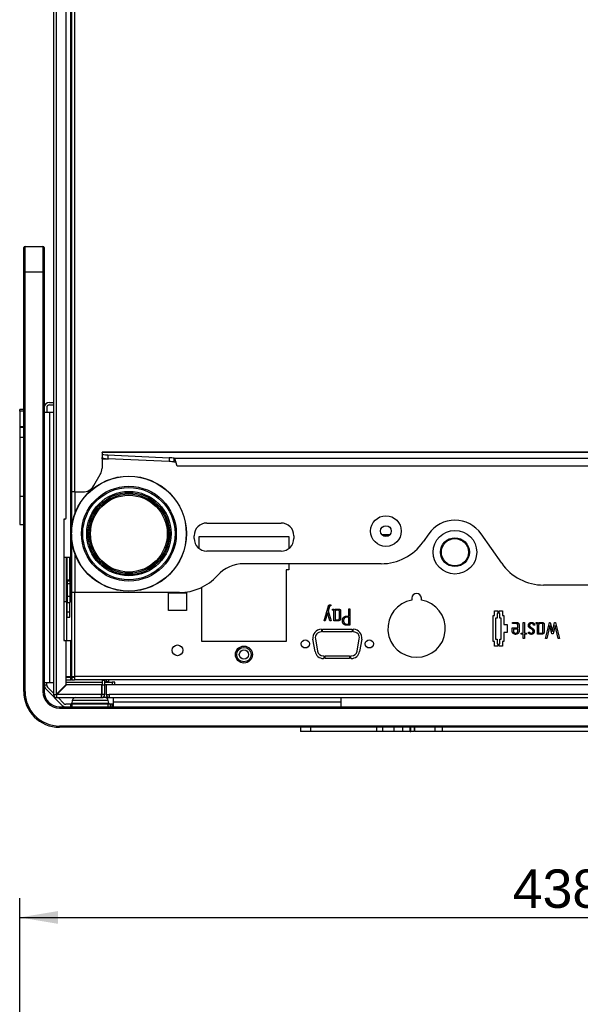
# Model space of a CAD drawing. Header units: millimetres. Extents: x 61 to 344, y 18 to 427.
# Tile 25 of 29: x 87 to 131, y 283 to 360. Entities that reach past the tile are written whole.
import ezdxf
from ezdxf.enums import TextEntityAlignment as Align

# ---------------------------------------------------------------- set-up
doc = ezdxf.new("R2010")
doc.units = ezdxf.units.MM
doc.layers.add('146338PRO-HÜLLEN', color=7, linetype='Continuous')
doc.layers.add('Standard', color=7, linetype='Continuous')
doc.styles.add('SEACAD_Arial', font='arial.ttf')
doc.dimstyles.new('ISO_(mm)', dxfattribs={"dimtxt": 3, "dimasz": 3, "dimexe": 1.5, "dimexo": 0, "dimgap": 0.75, "dimtad": 1, "dimlfac": 5, "dimtxsty": 'SEACAD_Arial', "dimblk1": '_SE_FILLED', "dimblk2": '_SE_FILLED', "dimsah": 1, "dimcen": 1.5, "dimadec": 0, "dimazin": 0, "dimtfac": 0.5, "dimtmove": 0, "dimatfit": 3, "dimfxl": 1, "dimarcsym": 0})

# ---------------------------------------------------------------- blocks, each defined once
blk = doc.blocks.new('SE3')
at = {"layer": '146338PRO-HÜLLEN', "color": 7, "linetype": 'Continuous'}
for p, q in [((89.784, 400.934), (89.784, 307.414)), ((90.024, 307.434), (90.024, 400.934)), ((91.184, 392.734), (91.184, 323.251)), ((91.424, 392.734), (91.424, 323.251)), ((90.784, 321.234), (90.784, 367.034)), ((91.145, 318.134), (91.145, 367.134)), ((87.464, 340.454), (87.464, 342.354)), ((87.564, 342.454), (88.964, 342.454)), ((87.564, 340.454), (87.564, 342.454)), ((88.964, 342.454), (88.964, 340.454)), ((89.064, 342.354), (89.064, 340.454)), ((87.464, 307.654), (87.464, 340.454)), ((87.464, 340.454), (87.564, 340.454)), ((87.564, 340.454), (88.964, 340.454)), ((87.564, 307.654), (87.564, 340.454)), ((88.964, 340.454), (88.964, 307.654)), ((88.964, 340.454), (89.064, 340.454)), ((89.064, 340.454), (89.064, 307.654)), ((89.464, 330.254), (89.784, 330.254)), ((87.144, 329.568), (87.144, 329.704)), ((87.464, 329.704), (87.144, 329.704)), ((87.144, 329.568), (87.144, 328.368)), ((87.464, 329.568), (87.144, 329.568)), ((89.264, 329.854), (89.264, 329.454)), ((89.464, 330.054), (89.784, 330.054)), ((89.464, 329.454), (89.064, 329.454)), ((89.784, 329.454), (89.464, 329.454)), ((89.464, 329.454), (89.464, 308.336)), ((87.144, 328.333), (87.144, 328.331)), ((87.464, 328.333), (87.144, 328.333)), ((87.144, 328.331), (87.144, 327.535)), ((87.144, 328.331), (87.464, 328.331)), ((87.144, 327.535), (87.144, 322.921)), ((87.144, 327.535), (87.464, 327.535)), ((93.584, 326.343), (93.584, 326.351)), ((168.384, 326.351), (93.584, 326.351)), ((93.584, 326.343), (93.584, 326.249)), ((168.384, 326.343), (93.584, 326.343)), ((93.584, 326.249), (93.584, 325.954)), ((93.584, 325.851), (93.584, 325.954)), ((93.584, 325.851), (94.085, 325.851)), ((93.584, 325.851), (93.584, 325.119)), ((94.029, 326.149), (98.846, 325.925)), ((94.029, 326.149), (94.029, 325.853)), ((98.846, 325.629), (94.029, 325.853)), ((98.846, 325.925), (98.846, 325.629)), ((99.228, 325.595), (99.228, 325.89)), ((99.228, 325.89), (162.741, 325.89)), ((99.364, 325.594), (99.228, 325.595)), ((99.468, 325.294), (162.5, 325.294)), ((92.949, 323.751), (93.45, 324.619)), ((87.144, 323.104), (87.144, 322.921)), ((87.144, 322.921), (87.144, 320.72)), ((87.144, 322.921), (87.464, 322.921)), ((91.485, 323.251), (91.184, 323.251)), ((91.184, 323.251), (91.184, 320.046)), ((91.485, 323.251), (92.083, 323.251)), ((91.485, 321.611), (91.485, 323.251)), ((90.684, 321.134), (90.584, 321.134)), ((90.584, 321.134), (90.584, 311.634)), ((90.62, 318.134), (90.62, 321.134)), ((87.144, 320.709), (87.144, 320.72)), ((87.144, 320.72), (87.464, 320.72)), ((87.144, 320.709), (87.464, 320.709)), ((101.784, 320.825), (107.584, 320.825)), ((91.184, 319.942), (91.184, 315.394)), ((100.784, 319.625), (100.784, 319.825)), ((101.184, 319.774), (108.184, 319.774)), ((101.184, 318.825), (101.184, 319.774)), ((108.184, 319.774), (108.184, 318.825)), ((108.584, 319.825), (108.584, 319.625)), ((115.457, 319.93), (116.111, 319.93)), ((115.518, 319.869), (116.051, 319.869)), ((119.13, 319.978), (118.688, 319.345)), ((124.835, 317.679), (123.226, 319.978)), ((90.62, 318.134), (90.584, 318.134)), ((91.145, 318.134), (90.62, 318.134)), ((90.784, 318.134), (90.784, 314.674)), ((90.864, 316.374), (90.864, 318.134)), ((91.064, 316.374), (91.064, 318.134)), ((91.1, 314.674), (91.1, 318.134)), ((91.144, 318.134), (91.144, 314.674)), ((91.145, 318.134), (91.184, 318.134)), ((91.485, 315.394), (91.485, 318.376)), ((107.584, 318.625), (101.784, 318.625)), ((115.411, 317.64), (104.684, 317.64)), ((108.184, 317.174), (107.984, 317.174)), ((107.984, 317.174), (107.984, 311.574)), ((108.184, 317.64), (108.184, 317.174)), ((90.864, 316.374), (91.064, 316.374)), ((90.864, 316.274), (90.864, 316.374)), ((91.064, 316.274), (90.864, 316.274)), ((90.864, 316.274), (90.864, 316.074)), ((90.864, 316.074), (90.864, 315.106)), ((91.064, 316.074), (90.864, 316.074)), ((91.064, 316.274), (91.064, 316.374)), ((91.064, 316.274), (91.064, 316.074)), ((91.064, 316.074), (91.064, 315.106)), ((101.384, 311.574), (101.384, 315.797)), ((143.085, 315.974), (128.112, 315.974)), ((90.864, 315.106), (90.864, 314.606)), ((90.864, 315.106), (91.064, 315.106)), ((91.064, 315.106), (91.064, 314.606)), ((91.485, 315.394), (91.184, 315.394)), ((91.184, 315.394), (91.184, 308.814)), ((91.424, 315.394), (91.424, 308.814)), ((99.634, 315.394), (91.485, 315.394)), ((98.784, 313.974), (98.784, 315.374)), ((98.784, 315.374), (100.184, 315.374)), ((100.184, 315.374), (100.184, 313.974)), ((117.814, 314.954), (117.814, 314.793)), ((118.554, 314.793), (118.554, 314.954)), ((90.824, 314.674), (90.584, 314.674)), ((90.824, 311.634), (90.824, 314.674)), ((90.864, 314.674), (90.824, 314.674)), ((90.864, 314.606), (91.064, 314.606)), ((90.864, 313.874), (90.864, 314.606)), ((91.144, 314.674), (91.064, 314.674)), ((91.064, 313.874), (91.064, 314.606)), ((111.484, 314.431), (111.484, 314.347)), ((111.606, 314.009), (111.606, 314.099)), ((112.881, 313.545), (112.881, 314.103)), ((112.881, 314.103), (112.974, 314.103)), ((112.974, 314.103), (112.974, 312.833)), ((90.864, 313.874), (91.064, 313.874)), ((90.864, 313.474), (90.864, 313.874)), ((90.864, 313.474), (91.064, 313.474)), ((91.064, 313.474), (91.064, 313.874)), ((100.184, 313.974), (98.784, 313.974)), ((111.221, 313.798), (111.045, 313.172)), ((111.402, 313.172), (111.221, 313.798)), ((111.273, 313.958), (111.497, 313.172)), ((111.804, 313.88), (111.804, 313.26)), ((112.881, 312.925), (112.881, 313.453)), ((124.163, 311.553), (124.163, 313.595)), ((124.163, 313.595), (124.279, 313.595)), ((124.279, 313.595), (124.279, 313.963)), ((124.279, 313.963), (124.534, 313.963)), ((124.479, 313.395), (124.363, 313.395)), ((124.363, 313.395), (124.363, 311.753)), ((124.534, 313.763), (124.479, 313.763)), ((124.479, 313.763), (124.479, 313.395)), ((124.534, 313.963), (124.534, 313.763)), ((124.634, 313.763), (124.634, 313.963)), ((124.634, 313.963), (124.889, 313.963)), ((124.689, 313.763), (124.634, 313.763)), ((124.689, 313.395), (124.689, 313.763)), ((124.805, 313.395), (124.689, 313.395)), ((124.805, 311.753), (124.805, 313.395)), ((124.889, 313.963), (124.889, 313.595)), ((124.889, 313.595), (125.005, 313.595)), ((125.005, 313.595), (125.005, 312.892)), ((111.045, 313.172), (110.954, 313.172)), ((111.497, 313.172), (111.402, 313.172)), ((125.005, 312.892), (125.265, 312.892)), ((125.265, 312.892), (125.265, 312.256)), ((125.662, 312.62), (126.104, 312.62)), ((125.677, 312.965), (125.677, 313.054)), ((126.104, 312.532), (125.754, 312.532)), ((125.754, 312.532), (125.754, 312.397)), ((126.527, 312.218), (126.527, 313.054)), ((126.527, 313.054), (126.619, 313.054)), ((126.619, 313.054), (126.619, 312.218)), ((127.421, 312.847), (127.333, 312.847)), ((127.524, 312.96), (127.524, 313.051)), ((127.721, 312.832), (127.721, 312.212)), ((128.265, 311.786), (128.565, 313.056)), ((128.604, 312.817), (128.355, 311.786)), ((128.565, 313.056), (128.639, 313.056)), ((128.751, 312.172), (128.604, 312.817)), ((128.639, 313.056), (128.807, 312.345)), ((128.807, 312.345), (128.974, 313.056)), ((129.009, 312.816), (128.862, 312.173)), ((128.974, 313.056), (129.048, 313.056)), ((129.261, 311.786), (129.009, 312.816)), ((129.048, 313.056), (129.354, 311.786)), ((110.268, 311.774), (110.437, 310.814)), ((110.721, 312.514), (110.735, 312.514)), ((110.735, 312.314), (110.721, 312.314)), ((110.735, 312.514), (110.735, 312.314)), ((110.834, 312.514), (113.134, 312.514)), ((110.834, 312.314), (110.834, 312.514)), ((113.134, 312.314), (110.834, 312.314)), ((113.134, 312.514), (113.134, 312.314)), ((113.234, 312.314), (113.234, 312.514)), ((113.234, 312.514), (113.248, 312.514)), ((113.248, 312.314), (113.234, 312.314)), ((113.531, 310.814), (113.701, 311.774)), ((125.265, 312.256), (125.005, 312.256)), ((125.005, 312.256), (125.005, 311.553)), ((126.357, 312.128), (126.357, 312.218)), ((126.357, 312.218), (126.527, 312.218)), ((126.527, 312.128), (126.357, 312.128)), ((126.527, 311.786), (126.527, 312.128)), ((126.619, 311.786), (126.527, 311.786)), ((126.619, 312.218), (126.784, 312.218)), ((126.784, 312.128), (126.619, 312.128)), ((126.619, 312.128), (126.619, 311.786)), ((126.784, 312.218), (126.784, 312.128)), ((126.928, 312.279), (127.022, 312.279)), ((127.24, 312.234), (127.262, 312.254)), ((128.355, 311.786), (128.265, 311.786)), ((128.862, 312.173), (128.751, 312.172)), ((129.354, 311.786), (129.261, 311.786)), ((90.584, 311.634), (90.684, 311.634)), ((90.684, 311.634), (91.145, 311.634)), ((90.784, 308.194), (90.784, 311.534)), ((91.184, 311.634), (91.145, 311.634)), ((91.145, 308.814), (91.145, 311.634)), ((107.984, 311.574), (101.384, 311.574)), ((110.24, 310.779), (110.071, 311.739)), ((113.898, 311.739), (113.728, 310.779)), ((124.279, 311.553), (124.163, 311.553)), ((124.279, 311.185), (124.279, 311.553)), ((124.534, 311.185), (124.279, 311.185)), ((124.363, 311.753), (124.479, 311.753)), ((124.479, 311.753), (124.479, 311.385)), ((124.479, 311.385), (124.534, 311.385)), ((124.534, 311.385), (124.534, 311.185)), ((124.634, 311.185), (124.634, 311.385)), ((124.634, 311.385), (124.689, 311.385)), ((124.889, 311.185), (124.634, 311.185)), ((124.689, 311.385), (124.689, 311.753)), ((124.689, 311.753), (124.805, 311.753)), ((125.005, 311.553), (124.889, 311.553)), ((124.889, 311.553), (124.889, 311.185)), ((110.89, 310.434), (110.934, 310.434)), ((110.934, 310.234), (110.89, 310.234)), ((110.934, 310.434), (110.934, 310.234)), ((111.034, 310.234), (111.034, 310.434)), ((111.034, 310.434), (112.934, 310.434)), ((112.934, 310.234), (111.034, 310.234)), ((112.934, 310.434), (112.934, 310.234)), ((113.034, 310.234), (113.034, 310.434)), ((113.034, 310.434), (113.078, 310.434)), ((113.078, 310.234), (113.034, 310.234)), ((90.784, 308.814), (91.145, 308.814)), ((90.784, 308.774), (91.125, 308.774)), ((90.824, 308.774), (90.824, 308.814)), ((91.125, 308.774), (91.184, 308.774)), ((91.125, 308.774), (91.125, 308.574)), ((91.145, 308.814), (91.184, 308.814)), ((91.184, 308.814), (91.424, 308.814)), ((91.244, 308.774), (91.184, 308.774)), ((91.184, 308.574), (91.184, 308.774)), ((91.244, 308.574), (91.244, 308.774)), ((91.244, 308.774), (91.424, 308.774)), ((91.344, 308.774), (91.384, 308.814)), ((152.144, 308.814), (91.424, 308.814)), ((91.424, 308.814), (91.424, 308.574)), ((89.464, 308.336), (89.064, 308.336)), ((89.264, 308.136), (89.064, 308.136)), ((89.264, 308.136), (89.264, 308.336)), ((89.784, 307.534), (89.323, 307.995)), ((89.784, 308.336), (89.464, 308.336)), ((90.024, 307.434), (90.784, 308.194)), ((90.804, 308.174), (90.044, 307.414)), ((90.784, 308.574), (91.125, 308.574)), ((90.784, 308.374), (93.584, 308.374)), ((93.564, 308.174), (90.804, 308.174)), ((91.125, 308.574), (91.184, 308.574)), ((91.244, 308.574), (91.184, 308.574)), ((91.244, 308.574), (91.424, 308.574)), ((152.144, 308.574), (91.424, 308.574)), ((93.564, 307.414), (93.564, 308.174)), ((93.584, 308.574), (93.584, 308.534)), ((93.584, 308.534), (93.784, 308.534)), ((93.584, 308.534), (93.584, 308.174)), ((93.584, 307.414), (93.584, 308.174)), ((93.584, 308.174), (93.784, 308.174)), ((93.784, 308.534), (93.784, 308.574)), ((93.784, 308.534), (93.784, 308.174)), ((93.784, 308.174), (93.784, 307.414)), ((93.8, 308.374), (94.384, 308.374)), ((93.904, 308.174), (93.8, 308.174)), ((93.904, 308.574), (93.904, 308.438)), ((93.904, 308.438), (94.104, 308.438)), ((93.904, 308.404), (93.904, 308.438)), ((94.104, 308.404), (93.904, 308.404)), ((93.904, 308.404), (93.904, 308.394)), ((93.904, 308.394), (93.904, 308.374)), ((93.904, 308.394), (94.104, 308.394)), ((168.064, 308.174), (93.904, 308.174)), ((93.904, 308.174), (93.904, 307.414)), ((94.104, 308.438), (94.104, 308.574)), ((94.104, 308.404), (94.104, 308.438)), ((94.104, 308.394), (94.104, 308.404)), ((94.104, 308.374), (94.104, 308.394)), ((94.584, 308.374), (94.384, 308.374)), ((94.384, 308.374), (94.384, 308.174)), ((94.584, 308.174), (94.584, 308.374)), ((87.464, 307.654), (87.564, 307.654)), ((89.064, 307.654), (88.964, 307.654)), ((90.464, 306.571), (89.181, 307.854)), ((89.784, 307.414), (90.004, 307.414)), ((90.004, 307.414), (90.024, 307.434)), ((90.004, 307.414), (90.024, 307.414)), ((90.044, 307.414), (90.024, 307.414)), ((90.044, 307.414), (90.024, 307.394)), ((90.024, 307.394), (90.024, 307.174)), ((90.024, 307.174), (93.544, 307.174)), ((93.544, 307.414), (90.044, 307.414)), ((90.606, 306.712), (90.144, 307.174)), ((93.544, 307.174), (93.544, 307.414)), ((93.544, 307.414), (93.564, 307.414)), ((93.544, 307.374), (93.568, 307.374)), ((93.568, 307.174), (93.544, 307.174)), ((93.564, 307.414), (93.584, 307.414)), ((94.144, 307.174), (93.568, 307.174)), ((93.584, 307.39), (93.584, 307.414)), ((93.784, 307.414), (93.584, 307.414)), ((93.784, 307.414), (93.784, 307.39)), ((93.904, 307.414), (94.144, 307.414)), ((94.144, 307.414), (94.144, 307.174)), ((167.824, 307.414), (94.144, 307.414)), ((94.144, 307.174), (167.824, 307.174)), ((94.447, 307.174), (94.447, 306.854)), ((112.264, 307.174), (112.264, 306.854)), ((90.264, 306.454), (171.704, 306.454)), ((90.264, 306.454), (90.264, 306.354)), ((91.113, 306.654), (90.747, 306.654)), ((91.113, 306.654), (91.113, 306.454)), ((91.254, 306.654), (91.113, 306.654)), ((91.259, 306.959), (91.219, 306.736)), ((91.219, 306.736), (94.109, 306.736)), ((94.074, 306.654), (91.254, 306.654)), ((91.254, 306.454), (91.254, 306.654)), ((94.07, 306.959), (91.259, 306.959)), ((94.109, 306.736), (94.07, 306.959)), ((94.216, 306.654), (94.074, 306.654)), ((94.074, 306.454), (94.074, 306.654)), ((94.347, 306.654), (94.216, 306.654)), ((94.216, 306.654), (94.216, 306.454)), ((94.347, 306.654), (94.347, 306.454)), ((94.447, 306.654), (94.347, 306.654)), ((94.447, 306.854), (94.447, 306.454)), ((94.447, 306.854), (112.264, 306.854)), ((112.264, 306.854), (112.264, 306.454)), ((90.264, 306.354), (171.704, 306.354)), ((171.704, 304.954), (90.264, 304.954)), ((90.264, 304.954), (90.264, 304.854)), ((171.704, 304.854), (90.264, 304.854)), ((109.099, 304.854), (109.099, 304.534)), ((109.104, 304.854), (109.104, 304.534)), ((109.923, 304.534), (109.923, 304.854)), ((115.062, 304.534), (115.062, 304.854)), ((115.538, 304.534), (115.538, 304.854)), ((116.424, 304.534), (116.424, 304.854)), ((117.116, 304.534), (117.116, 304.854)), ((117.672, 304.534), (117.672, 304.854)), ((117.732, 304.534), (117.732, 304.854)), ((118.009, 304.854), (118.009, 304.534)), ((118.012, 304.534), (118.012, 304.854)), ((119.632, 304.534), (119.632, 304.854)), ((120.192, 304.854), (120.192, 304.534)), ((120.203, 304.534), (120.203, 304.854)), ((109.104, 304.534), (109.099, 304.534)), ((109.923, 304.534), (109.104, 304.534)), ((115.062, 304.534), (109.923, 304.534)), ((115.538, 304.534), (115.062, 304.534)), ((116.424, 304.534), (115.538, 304.534)), ((117.116, 304.534), (116.424, 304.534)), ((117.672, 304.534), (117.116, 304.534)), ((117.672, 304.534), (117.732, 304.534)), ((117.974, 304.534), (117.732, 304.534)), ((119.632, 304.534), (118.012, 304.534)), ((120.192, 304.534), (119.632, 304.534)), ((120.203, 304.534), (120.192, 304.534)), ((136.936, 304.534), (120.203, 304.534))]:
    blk.add_line(p, q, dxfattribs=at)
for centre, radius in [((95.684, 319.994), 4.5), ((95.684, 319.994), 4.486), ((95.684, 319.994), 3.707), ((95.684, 319.994), 3.608), ((95.684, 319.994), 3.3), ((95.684, 319.994), 3.2), ((95.684, 319.994), 3.1), ((95.684, 319.994), 3), ((115.784, 320.194), 1.2), ((115.784, 320.194), 0.42), ((121.178, 318.544), 1.708), ((121.178, 318.544), 1.128), ((121.178, 318.544), 1.06), ((99.484, 310.874), 0.42), ((104.684, 310.54), 0.665), ((104.684, 310.54), 0.565), ((109.484, 311.374), 0.32), ((114.484, 311.374), 0.32), ((104.684, 310.54), 0.365)]:
    blk.add_circle(centre, radius, dxfattribs=at)
for centre, radius, start, end in [((87.564, 342.354), 0.1, 90, 180), ((88.964, 342.354), 0.1, 0, 90), ((89.464, 329.854), 0.4, 90, 180), ((89.464, 329.854), 0.2, 90, 180), ((92.584, 325.119), 1, 330, 0), ((92.083, 324.251), 1, 270, 330), ((90.684, 321.234), 0.1, 270, 0), ((121.178, 318.544), 2.5, 35, 145), ((101.784, 319.825), 1, 90, 180), ((107.584, 319.825), 1, 0, 90), ((101.784, 319.625), 1, 180, 270), ((107.584, 319.625), 1, 270, 0), ((115.411, 321.64), 4, 269.99999, 325), ((104.684, 314.84), 2.8, 90, 137.95563), ((128.112, 319.974), 4, 215, 270.00001), ((99.634, 319.394), 4, 270, 317.95563), ((118.184, 314.954), 0.37, 0, 180), ((118.184, 312.574), 2.25, 99.46496, 80.53504), ((110.721, 311.854), 0.66, 90, 190), ((110.721, 311.854), 0.46, 90, 190), ((113.248, 311.854), 0.66, 350, 90), ((113.248, 311.854), 0.46, 350, 90), ((90.684, 311.534), 0.1, 0, 90), ((110.89, 310.894), 0.66, 190, 270), ((110.89, 310.894), 0.46, 190, 270), ((113.078, 310.894), 0.46, 270, 350), ((113.078, 310.894), 0.66, 270, 350), ((89.464, 308.136), 0.4, 179.99973, 225.00009), ((89.464, 308.136), 0.2, 179.99945, 225.00023), ((93.8, 308.158), 0.216, 90, 94.24802), ((93.8, 308.158), 0.016, 90, 180), ((90.264, 307.654), 2.8, 180, 270), ((90.264, 307.654), 2.7, 180, 270), ((90.264, 307.654), 1.3, 180, 270), ((90.264, 307.654), 1.2, 180, 270), ((90.024, 307.414), 0.24, 180, 270), ((90.024, 307.414), 0.04, 180, 270), ((91.515, 306.914), 0.26, 90, 170), ((93.568, 307.39), 0.016, 270, 0), ((93.568, 307.39), 0.216, 270, 0), ((93.814, 306.914), 0.26, 10, 90), ((94.144, 307.414), 0.24, 180, 270), ((94.144, 307.414), 0.04, 180, 270), ((90.747, 306.854), 0.4, 224.99991, 270), ((90.747, 306.854), 0.2, 224.99977, 270), ((91.121, 306.754), 0.1, 270, 350), ((94.208, 306.754), 0.1, 190, 270)]:
    blk.add_arc(centre, radius, start, end, dxfattribs=at)
for centre, major_axis, start_param in [((94.184, 326.249), (-0.6, 0), 0), ((94.184, 325.954), (-0.6, 0), 0), ((98.587, 325.757), (1, 0), 0.874662), ((98.587, 325.461), (1, 0), 0.874662)]:
    blk.add_ellipse(centre, major_axis=major_axis, ratio=0.173648, start_param=start_param, end_param=1.308997, dxfattribs=at)
for points, degree, knots in [([(99.468, 325.294), (99.463, 325.294), (99.458, 325.298), (99.445, 325.316), (99.436, 325.337), (99.418, 325.392), (99.408, 325.426), (99.389, 325.5), (99.379, 325.54), (99.358, 325.619), (99.347, 325.658), (99.325, 325.73), (99.313, 325.763), (99.29, 325.817), (99.278, 325.84), (99.253, 325.873), (99.241, 325.884), (99.228, 325.89)], 3, [0.0487651, 0.0487651, 0.0487651, 0.0487651, 0.125, 0.125, 0.25, 0.25, 0.375, 0.375, 0.5, 0.5, 0.625, 0.625, 0.75, 0.75, 0.875, 0.875, 1, 1, 1, 1]), ([(110.954, 313.172), (111.055, 313.522), (111.156, 313.871), (111.206, 314.046), (111.257, 314.22), (111.302, 314.375), (111.317, 314.394), (111.343, 314.428), (111.393, 314.431), (111.397, 314.431), (111.484, 314.431)], 2, [0, 0, 0, 0.5, 0.5, 0.75, 0.75, 0.875, 0.875, 0.9375, 0.9375, 1, 1, 1]), ([(111.484, 314.347), (111.431, 314.347), (111.425, 314.346), (111.398, 314.341), (111.381, 314.316), (111.367, 314.298), (111.338, 314.194), (111.306, 314.076), (111.273, 313.958)], 2, [0, 0, 0, 0.125, 0.125, 0.25, 0.25, 0.5, 0.5, 1, 1, 1]), ([(111.606, 314.099), (111.625, 314.099), (111.643, 314.099), (111.678, 314.099), (111.695, 314.094), (111.736, 314.08), (111.767, 314.032)], 2, [0, 0, 0, 0.2, 0.2, 0.5, 0.5, 1, 1, 1]), ([(111.767, 314.032), (111.805, 314.075), (111.858, 314.091), (111.887, 314.099), (111.973, 314.099), (112.03, 314.099), (112.087, 314.099), (112.149, 314.1), (112.189, 314.066), (112.226, 314.034), (112.235, 313.972), (112.238, 313.951), (112.238, 313.852), (112.238, 313.739), (112.238, 313.627), (112.238, 313.514), (112.238, 313.402), (112.238, 313.255), (112.16, 313.204), (112.119, 313.177), (112.054, 313.173), (112.043, 313.172), (111.938, 313.172), (111.825, 313.172), (111.712, 313.172)], 2, [0, 0, 0, 0.0625, 0.0625, 0.125, 0.125, 0.1875, 0.1875, 0.25, 0.25, 0.3125, 0.3125, 0.375, 0.375, 0.5, 0.5, 0.625, 0.625, 0.75, 0.75, 0.8125, 0.8125, 0.875, 0.875, 1, 1, 1]), ([(111.712, 313.172), (111.712, 313.397), (111.712, 313.621), (111.712, 313.733), (111.712, 313.845), (111.712, 313.891), (111.709, 313.911), (111.705, 313.943), (111.691, 313.965), (111.665, 314.009), (111.606, 314.009)], 2, [0, 0, 0, 0.5, 0.5, 0.75, 0.75, 0.8125, 0.8125, 0.875, 0.875, 1, 1, 1]), ([(111.804, 313.26), (111.894, 313.26), (111.984, 313.26), (112.058, 313.26), (112.076, 313.265), (112.118, 313.277), (112.136, 313.316), (112.147, 313.342), (112.147, 313.438), (112.147, 313.482), (112.147, 313.526), (112.147, 313.603), (112.147, 313.681), (112.147, 313.771), (112.147, 313.861), (112.147, 313.943), (112.145, 313.951), (112.138, 313.996), (112.092, 314.008), (112.076, 314.012), (111.996, 314.012), (111.924, 314.012), (111.896, 314.005), (111.804, 313.981), (111.804, 313.88)], 2, [0, 0, 0, 0.125, 0.125, 0.1875, 0.1875, 0.25, 0.25, 0.331633, 0.331633, 0.392857, 0.392857, 0.5, 0.5, 0.625, 0.625, 0.6875, 0.6875, 0.75, 0.75, 0.8125, 0.8125, 0.875, 0.875, 1, 1, 1]), ([(112.378, 313.186), (112.378, 313.395), (112.534, 313.499), (112.603, 313.544), (112.701, 313.545), (112.791, 313.546), (112.881, 313.545)], 2, [0, 0, 0, 0.5, 0.5, 0.75, 0.75, 1, 1, 1]), ([(112.881, 313.453), (112.809, 313.453), (112.737, 313.453), (112.674, 313.453), (112.665, 313.452), (112.631, 313.449), (112.6, 313.432), (112.537, 313.397), (112.501, 313.328), (112.469, 313.267), (112.469, 313.185)], 2, [0, 0, 0, 0.250039, 0.250039, 0.375059, 0.375059, 0.500078, 0.500078, 0.750117, 0.750117, 1, 1, 1]), ([(112.974, 312.833), (112.873, 312.833), (112.771, 312.833), (112.679, 312.833), (112.672, 312.834), (112.627, 312.837), (112.572, 312.86), (112.378, 312.941), (112.378, 313.186)], 2, [0, 0, 0, 0.250032, 0.250032, 0.375048, 0.375048, 0.500063, 0.500063, 1, 1, 1]), ([(112.469, 313.185), (112.469, 313.108), (112.502, 313.047), (112.539, 312.977), (112.599, 312.946), (112.63, 312.93), (112.666, 312.926), (112.679, 312.925), (112.738, 312.925), (112.81, 312.925), (112.881, 312.925)], 2, [0, 0, 0, 0.25, 0.25, 0.5, 0.5, 0.625, 0.625, 0.75, 0.75, 1, 1, 1]), ([(125.677, 313.054), (125.814, 313.054), (125.95, 313.054), (126.011, 313.054), (126.02, 313.054), (126.058, 313.051), (126.088, 313.038), (126.147, 313.012), (126.177, 312.945), (126.198, 312.897), (126.198, 312.81), (126.198, 312.742), (126.198, 312.674), (126.198, 312.538), (126.198, 312.401), (126.198, 312.247), (126.083, 312.168), (126.028, 312.13), (125.958, 312.123), (125.884, 312.115), (125.821, 312.141), (125.758, 312.166), (125.714, 312.222), (125.672, 312.275), (125.664, 312.345), (125.662, 312.361), (125.662, 312.62)], 2, [0, 0, 0, 0.125, 0.125, 0.15625, 0.15625, 0.1875, 0.1875, 0.25, 0.25, 0.3125, 0.3125, 0.375, 0.375, 0.5, 0.5, 0.625, 0.625, 0.6875, 0.6875, 0.75, 0.75, 0.8125, 0.8125, 0.875, 0.875, 1, 1, 1]), ([(126.104, 312.62), (126.104, 312.71), (126.104, 312.799), (126.104, 312.919), (126.039, 312.95), (126.008, 312.965), (125.677, 312.965)], 2, [0, 0, 0, 0.25, 0.25, 0.5, 0.5, 1, 1, 1]), ([(125.754, 312.397), (125.754, 312.348), (125.771, 312.308), (125.79, 312.266), (125.823, 312.242), (125.856, 312.217), (125.904, 312.213), (125.953, 312.209), (125.995, 312.225), (126.083, 312.259), (126.1, 312.352), (126.104, 312.372), (126.104, 312.413), (126.104, 312.435), (126.104, 312.456), (126.104, 312.494), (126.104, 312.532)], 2, [0, 0, 0, 0.125, 0.125, 0.25, 0.25, 0.375, 0.375, 0.5, 0.5, 0.75, 0.75, 0.831633, 0.831633, 0.892857, 0.892857, 1, 1, 1]), ([(127.221, 312.498), (127.157, 312.537), (127.093, 312.576), (126.999, 312.633), (126.963, 312.684), (126.92, 312.743), (126.925, 312.82), (126.93, 312.89), (126.968, 312.949), (127.057, 313.086), (127.227, 313.053), (127.373, 313.025), (127.421, 312.847)], 2, [0, 0, 0, 0.125, 0.125, 0.25, 0.25, 0.375, 0.375, 0.5, 0.5, 0.75, 0.75, 1, 1, 1]), ([(127.333, 312.847), (127.283, 312.977), (127.161, 312.974), (127.102, 312.972), (127.062, 312.934), (127.022, 312.897), (127.013, 312.847), (127.003, 312.789), (127.035, 312.743), (127.051, 312.718), (127.079, 312.696), (127.089, 312.688), (127.132, 312.66), (127.202, 312.614), (127.222, 312.601), (127.253, 312.58), (127.315, 312.528)], 2, [0, 0, 0, 0.25, 0.25, 0.375, 0.375, 0.5, 0.5, 0.625, 0.625, 0.6875, 0.6875, 0.75, 0.75, 0.875, 0.875, 1, 1, 1]), ([(127.524, 313.051), (127.543, 313.051), (127.561, 313.051), (127.596, 313.051), (127.613, 313.045), (127.654, 313.031), (127.685, 312.984)], 2, [0, 0, 0, 0.2, 0.2, 0.5, 0.5, 1, 1, 1]), ([(127.63, 312.125), (127.63, 312.349), (127.63, 312.573), (127.63, 312.685), (127.63, 312.797), (127.63, 312.842), (127.627, 312.862), (127.622, 312.895), (127.609, 312.917), (127.583, 312.96), (127.524, 312.96)], 2, [0, 0, 0, 0.5, 0.5, 0.75, 0.75, 0.8125, 0.8125, 0.875, 0.875, 1, 1, 1]), ([(127.685, 312.984), (127.722, 313.026), (127.776, 313.042), (127.805, 313.05), (127.891, 313.05), (127.948, 313.05), (128.004, 313.05), (128.067, 313.051), (128.107, 313.017), (128.144, 312.986), (128.153, 312.924), (128.156, 312.903), (128.156, 312.804), (128.156, 312.691), (128.156, 312.579), (128.156, 312.466), (128.156, 312.354), (128.156, 312.208), (128.078, 312.157), (128.036, 312.13), (127.971, 312.126), (127.96, 312.125), (127.855, 312.125), (127.743, 312.125), (127.63, 312.125)], 2, [0, 0, 0, 0.0625, 0.0625, 0.125, 0.125, 0.1875, 0.1875, 0.25, 0.25, 0.3125, 0.3125, 0.375, 0.375, 0.5, 0.5, 0.625, 0.625, 0.75, 0.75, 0.8125, 0.8125, 0.875, 0.875, 1, 1, 1]), ([(127.721, 312.212), (127.811, 312.212), (127.901, 312.212), (127.975, 312.212), (127.993, 312.218), (128.036, 312.229), (128.053, 312.269), (128.064, 312.295), (128.064, 312.39), (128.064, 312.434), (128.064, 312.478), (128.064, 312.555), (128.064, 312.632), (128.064, 312.722), (128.064, 312.812), (128.064, 312.894), (128.063, 312.903), (128.055, 312.947), (128.009, 312.959), (127.993, 312.963), (127.913, 312.963), (127.842, 312.963), (127.814, 312.956), (127.721, 312.933), (127.721, 312.832)], 2, [0, 0, 0, 0.125, 0.125, 0.1875, 0.1875, 0.25, 0.25, 0.331633, 0.331633, 0.392857, 0.392857, 0.5, 0.5, 0.625, 0.625, 0.6875, 0.6875, 0.75, 0.75, 0.8125, 0.8125, 0.875, 0.875, 1, 1, 1]), ([(127.315, 312.528), (127.394, 312.444), (127.38, 312.321), (127.367, 312.208), (127.274, 312.153), (127.23, 312.127), (127.172, 312.122), (127.11, 312.117), (127.06, 312.133), (126.964, 312.165), (126.928, 312.279)], 2, [0, 0, 0, 0.25, 0.25, 0.5, 0.5, 0.625, 0.625, 0.75, 0.75, 1, 1, 1]), ([(127.022, 312.279), (127.063, 312.223), (127.118, 312.212), (127.17, 312.202), (127.221, 312.223)], 2, [0, 0, 0, 0.500686, 0.500686, 1, 1, 1]), ([(127.262, 312.254), (127.296, 312.276), (127.295, 312.357), (127.295, 312.437), (127.221, 312.498)], 2, [0, 0, 0, 0.5, 0.5, 1, 1, 1]), ([(127.221, 312.223), (127.221, 312.223), (127.221, 312.223), (127.221, 312.223), (127.232, 312.23), (127.238, 312.234), (127.24, 312.234)], 3, [0, 0, 0, 0, 0.00767, 0.00767, 0.00767, 1, 1, 1, 1])]:
    blk.add_open_spline(points, degree=degree, knots=knots, dxfattribs=at)
blk = doc.blocks.new('DMBLK5')
at = {"layer": 'Standard', "linetype": 'Continuous'}
for points in [[(90.144, 290.489), (87.144, 289.989), (90.144, 289.489)], [(171.824, 290.489), (171.824, 289.489), (174.824, 289.989)]]:
    blk.add_hatch(color=7, dxfattribs=at).paths.add_polyline_path(points)
at = {"layer": 'Standard', "color": 7, "linetype": 'Continuous'}
for p, q in [((87.144, 217.889), (87.144, 291.489)), ((174.824, 217.066), (174.824, 291.489)), ((87.144, 289.989), (174.824, 289.989))]:
    blk.add_line(p, q, dxfattribs=at)
at = {"layer": 'Standard', "color": 7, "linetype": 'Continuous', "style": 'SEACAD_Arial'}
blk.add_text('438,4', height=3, dxfattribs=at).set_placement((125.702, 293.739), align=Align.TOP_LEFT)
blk = doc.blocks.new('_SE_FILLED')
at = {"color": 0}
blk.add_line((0, 0), (-1, 0), dxfattribs=at)
blk.add_solid([(0, 0), (-1, -0.1665), (-1, 0.1665), (0, 0)], dxfattribs=at)

msp = doc.modelspace()

# ---------------------------------------------------------------- block references
at = {"layer": 'Standard'}
msp.add_blockref('SE3', (0, 0), dxfattribs=at)

# ---------------------------------------------------------------- dimensions: what is measured, and where the dimension line sits
at = {"layer": 'Standard', "color": 7, "linetype": 'Continuous'}
dim = msp.add_linear_dim(base=(174.8243, 289.989), p1=(87.1443, 215.6889), p2=(174.8243, 215.1586), text='\\A1;<>', dimstyle='ISO_(mm)', dxfattribs=at)
dim.commit()
dim.dimension.update_dxf_attribs({"geometry": 'DMBLK5', "text_midpoint": (130.9843, 289.989), "dimtype": 160})

doc.saveas('drawing.dxf')
